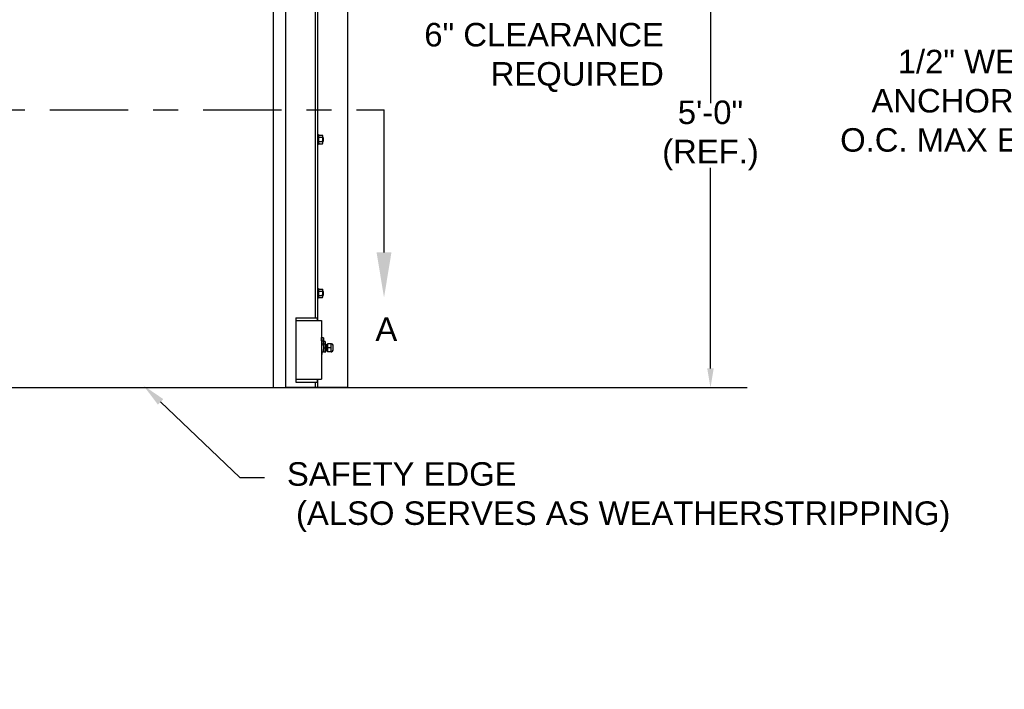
# Model space of a CAD drawing. Header units: inches. Extents: x 170 to 312, y 215 to 248.
# Tile 256 of 256: x 229.49 to 233.42, y 238.9 to 241.57. Entities that reach past the tile are written whole.
import ezdxf
from ezdxf import colors
from ezdxf.entities.mleader import LeaderData, LeaderLine
from ezdxf.math import Vec2, Vec3

# ---------------------------------------------------------------- set-up
doc = ezdxf.new("R2010")
doc.units = ezdxf.units.IN
doc.header["$LTSCALE"] = 0.25
doc.header["$MEASUREMENT"] = 0
doc.linetypes.add('CENTER', pattern=[2, 1.25, -0.25, 0.25, -0.25])
for name, color, linetype in [('ANNOTATIONS', 1, 'Continuous'), ('MOTOR RH', 7, 'Continuous'), ('SECTION CUTS', 6, 'CENTER')]:
    doc.layers.add(name, color=color, linetype=linetype)
doc.styles.add('ARIAL', font='arial.ttf', dxfattribs={"height": 0.09375})
doc.styles.get("Standard").update_dxf_attribs({"font": 'romans.shx'})

msp = doc.modelspace()

# ---------------------------------------------------------------- linework, layer by layer
at = {"layer": 'ANNOTATIONS'}
for p, q in [((232.24336, 242.04006), (232.24336, 241.23964)), ((232.24336, 240.18109), (232.24336, 240.98112))]:
    msp.add_line(p, q, dxfattribs=at)
msp.add_solid([(232.23042, 240.18109), (232.25631, 240.18109), (232.24336, 240.10342)], dxfattribs=at)
at = {"layer": 'MOTOR RH'}
for p, q in [((230.54775, 240.10529), (230.54775, 244.32505)), ((230.66711, 240.38253), (230.66711, 244.29919)), ((230.67564, 240.37188), (230.67564, 244.29919)), ((230.795, 240.10529), (230.795, 244.3)), ((230.49919, 240.10342), (230.49919, 244.12505)), ((230.67888, 241.1124), (230.67888, 241.07618)), ((230.6808, 241.11152), (230.69388, 241.11152)), ((230.6808, 241.1029), (230.69388, 241.1029)), ((230.6808, 241.08567), (230.69388, 241.08567)), ((230.6808, 241.07706), (230.69388, 241.07706)), ((230.6958, 241.07937), (230.6958, 241.10921)), ((230.69642, 241.08576), (230.69642, 241.10281)), ((230.69798, 241.08732), (230.69798, 241.10125)), ((230.67888, 240.49854), (230.67888, 240.46232)), ((230.6808, 240.49766), (230.69388, 240.49766)), ((230.6808, 240.48904), (230.69388, 240.48904)), ((230.6958, 240.46551), (230.6958, 240.49535)), ((230.69642, 240.4719), (230.69642, 240.48895)), ((230.69798, 240.47347), (230.69798, 240.48739)), ((230.6808, 240.47181), (230.69388, 240.47181)), ((230.6808, 240.4632), (230.69388, 240.4632)), ((230.58827, 240.38253), (230.67353, 240.38253)), ((230.58827, 240.38253), (230.58827, 240.12676)), ((230.58827, 240.37188), (230.69058, 240.37188)), ((230.67353, 240.38253), (230.67353, 240.37188)), ((230.69058, 240.37188), (230.69058, 240.13742)), ((230.69058, 240.30713), (230.69216, 240.30449)), ((230.69081, 240.30412), (230.69058, 240.30452)), ((230.69081, 240.29042), (230.69058, 240.29044)), ((230.69081, 240.30412), (230.69216, 240.30449)), ((230.69081, 240.29042), (230.69081, 240.30412)), ((230.69216, 240.2903), (230.69081, 240.29042)), ((230.69887, 240.30315), (230.69216, 240.30449)), ((230.69216, 240.30449), (230.69216, 240.27265)), ((230.69887, 240.28972), (230.69216, 240.2903)), ((230.69887, 240.30315), (230.69887, 240.24676)), ((230.70548, 240.2886), (230.70548, 240.27953)), ((230.69216, 240.25444), (230.69216, 240.24542)), ((230.70075, 240.24756), (230.70075, 240.27953)), ((230.70075, 240.27953), (230.70787, 240.27953)), ((230.70075, 240.26354), (230.70787, 240.26354)), ((230.70075, 240.24756), (230.70787, 240.24756)), ((230.70787, 240.24756), (230.70787, 240.27953)), ((230.71245, 240.25233), (230.71335, 240.25233)), ((230.72833, 240.27953), (230.71469, 240.27953)), ((230.71469, 240.27953), (230.71469, 240.24756)), ((230.73034, 240.26354), (230.71469, 240.26354)), ((230.72833, 240.24756), (230.71469, 240.24756)), ((230.72833, 240.27953), (230.72833, 240.24756)), ((230.72833, 240.27953), (230.73034, 240.27739)), ((230.73034, 240.2497), (230.72833, 240.24756)), ((230.73675, 240.25397), (230.73675, 240.27312)), ((230.69066, 240.22393), (230.69058, 240.22393)), ((230.69216, 240.24542), (230.69066, 240.22393)), ((230.58827, 240.13742), (230.69058, 240.13742)), ((230.67353, 240.13742), (230.67353, 240.12676)), ((230.67564, 240.10529), (230.67564, 240.13742)), ((232.39037, 240.10342), (224.56398, 240.10342)), ((230.795, 240.10529), (230.54775, 240.10529)), ((230.58827, 240.12676), (230.67353, 240.12676)), ((230.66711, 240.10529), (230.66711, 240.12676))]:
    msp.add_line(p, q, dxfattribs=at)
for centre, radius, start, end in [((230.70626, 240.26354), 0.01678, 147.14012, 159.08586), ((230.70626, 240.26354), 0.01678, 200.91414, 212.85988), ((230.7129, 240.25233), 0.000446, 180, 360), ((230.73034, 240.27312), 0.00641, 0, 90), ((230.73034, 240.25397), 0.00641, 270, 0)]:
    msp.add_arc(centre, radius, start, end, dxfattribs=at)
msp.add_ellipse((230.70253, 240.26354), major_axis=(0, 0.01678), ratio=0.9090909, start_param=0.2423659, end_param=0.7477626, dxfattribs=at)
for points in [[(230.67888, 241.1124), (230.67564, 241.1124)], [(230.67564, 241.07618), (230.67888, 241.07618)], [(230.6808, 241.11152), (230.67888, 241.10921)], [(230.67888, 241.07937), (230.6808, 241.07706)], [(230.6958, 241.10921), (230.69388, 241.11152)], [(230.69388, 241.07706), (230.6958, 241.07937)], [(230.69642, 241.10281), (230.6958, 241.10281)], [(230.6958, 241.08576), (230.69642, 241.08576)], [(230.69798, 241.10125), (230.69642, 241.10281)], [(230.69642, 241.08576), (230.69798, 241.08732)], [(230.67888, 240.49854), (230.67564, 240.49854)], [(230.6808, 240.49766), (230.67888, 240.49535)], [(230.6958, 240.49535), (230.69388, 240.49766)], [(230.69642, 240.48895), (230.6958, 240.48895)], [(230.69798, 240.48739), (230.69642, 240.48895)], [(230.67564, 240.46232), (230.67888, 240.46232)], [(230.67888, 240.46551), (230.6808, 240.4632)], [(230.69388, 240.4632), (230.6958, 240.46551)], [(230.6958, 240.4719), (230.69642, 240.4719)], [(230.69642, 240.4719), (230.69798, 240.47347)], [(230.70548, 240.2886), (230.69887, 240.2886)], [(230.70075, 240.27824), (230.69887, 240.27824)], [(230.69887, 240.24884), (230.70075, 240.24884)], [(230.70826, 240.27475), (230.70787, 240.27475)], [(230.70831, 240.25233), (230.7091, 240.25233)], [(230.70994, 240.27475), (230.70915, 240.27475)], [(230.70999, 240.25233), (230.71078, 240.25233)], [(230.71162, 240.27475), (230.71083, 240.27475)], [(230.71167, 240.25233), (230.71245, 240.25233)], [(230.71469, 240.27475), (230.71251, 240.27475)], [(230.71335, 240.25233), (230.71469, 240.25233)], [(230.69216, 240.24676), (230.69887, 240.24676)]]:
    msp.add_open_spline(points, degree=1, dxfattribs=at)
for points, knots in [([(230.67888, 241.10721), (230.67894, 241.10773), (230.67905, 241.10879), (230.6798, 241.11024), (230.68049, 241.11113), (230.6808, 241.11152)], [0, 0, 0, 0, 0.3536519, 0.7166818, 1, 1, 1, 1]), ([(230.6808, 241.1029), (230.68036, 241.10349), (230.67946, 241.10467), (230.67893, 241.10614), (230.67889, 241.10699), (230.67888, 241.10721)], [0, 0, 0, 0, 0.4215128, 0.852907, 1, 1, 1, 1]), ([(230.67888, 241.09429), (230.67888, 241.09457), (230.6789, 241.09597), (230.67928, 241.09851), (230.68007, 241.10109), (230.68065, 241.10253), (230.6808, 241.1029)], [0, 0, 0, 0, 0.0936214, 0.4739182, 0.864488, 1, 1, 1, 1]), ([(230.6808, 241.08567), (230.68051, 241.0864), (230.67984, 241.08813), (230.67906, 241.09101), (230.67894, 241.09319), (230.67888, 241.09429)], [0, 0, 0, 0, 0.2644539, 0.6278638, 1, 1, 1, 1]), ([(230.67888, 241.08137), (230.67894, 241.08189), (230.67905, 241.08295), (230.6798, 241.08439), (230.68049, 241.08528), (230.6808, 241.08567)], [0, 0, 0, 0, 0.353652, 0.7166817, 1, 1, 1, 1]), ([(230.6808, 241.07706), (230.68036, 241.07764), (230.67946, 241.07882), (230.67893, 241.08029), (230.67889, 241.08115), (230.67888, 241.08137)], [0, 0, 0, 0, 0.4215121, 0.8529061, 1, 1, 1, 1]), ([(230.6958, 241.10721), (230.69574, 241.10773), (230.69563, 241.10879), (230.69487, 241.11024), (230.69418, 241.11113), (230.69388, 241.11152)], [0, 0, 0, 0, 0.3536519, 0.7166818, 1, 1, 1, 1]), ([(230.69388, 241.1029), (230.69432, 241.10349), (230.69522, 241.10467), (230.69575, 241.10614), (230.69579, 241.10699), (230.6958, 241.10721)], [0, 0, 0, 0, 0.4215125, 0.852907, 1, 1, 1, 1]), ([(230.6958, 241.09429), (230.69579, 241.09457), (230.69577, 241.09597), (230.6954, 241.09851), (230.69461, 241.10109), (230.69403, 241.10253), (230.69388, 241.1029)], [0, 0, 0, 0, 0.0936214, 0.4739184, 0.864488, 1, 1, 1, 1]), ([(230.69388, 241.08567), (230.69416, 241.0864), (230.69484, 241.08813), (230.69561, 241.09101), (230.69573, 241.09319), (230.6958, 241.09429)], [0, 0, 0, 0, 0.2644539, 0.6278638, 1, 1, 1, 1]), ([(230.6958, 241.08137), (230.69574, 241.08189), (230.69563, 241.08295), (230.69487, 241.08439), (230.69418, 241.08528), (230.69388, 241.08567)], [0, 0, 0, 0, 0.353652, 0.7166817, 1, 1, 1, 1]), ([(230.69388, 241.07706), (230.69432, 241.07764), (230.69522, 241.07882), (230.69575, 241.08029), (230.69579, 241.08115), (230.6958, 241.08137)], [0, 0, 0, 0, 0.4215118, 0.8529061, 1, 1, 1, 1]), ([(230.67888, 240.49335), (230.67894, 240.49387), (230.67905, 240.49493), (230.6798, 240.49638), (230.68049, 240.49727), (230.6808, 240.49766)], [0, 0, 0, 0, 0.35364966, 0.71667969, 1, 1, 1, 1]), ([(230.6808, 240.48904), (230.68036, 240.48963), (230.67946, 240.49081), (230.67893, 240.49228), (230.67889, 240.49313), (230.67888, 240.49335)], [0, 0, 0, 0, 0.4215162, 0.8529073, 1, 1, 1, 1]), ([(230.67888, 240.48043), (230.67888, 240.48071), (230.6789, 240.48211), (230.67928, 240.48465), (230.68007, 240.48723), (230.68065, 240.48867), (230.6808, 240.48904)], [0, 0, 0, 0, 0.0936218, 0.4739158, 0.8644916, 1, 1, 1, 1]), ([(230.6958, 240.49335), (230.69574, 240.49387), (230.69563, 240.49493), (230.69487, 240.49638), (230.69418, 240.49727), (230.69388, 240.49766)], [0, 0, 0, 0, 0.35364966, 0.71667969, 1, 1, 1, 1]), ([(230.69388, 240.48904), (230.69432, 240.48963), (230.69522, 240.49081), (230.69575, 240.49228), (230.69579, 240.49313), (230.6958, 240.49335)], [0, 0, 0, 0, 0.4215159, 0.8529073, 1, 1, 1, 1]), ([(230.6958, 240.48043), (230.69579, 240.48071), (230.69577, 240.48211), (230.6954, 240.48465), (230.69461, 240.48723), (230.69403, 240.48867), (230.69388, 240.48904)], [0, 0, 0, 0, 0.0936218, 0.473916, 0.8644916, 1, 1, 1, 1]), ([(230.6808, 240.47181), (230.68051, 240.47254), (230.67984, 240.47427), (230.67906, 240.47715), (230.67894, 240.47933), (230.67888, 240.48043)], [0, 0, 0, 0, 0.2644539, 0.6278593, 1, 1, 1, 1]), ([(230.67888, 240.46751), (230.67894, 240.46803), (230.67905, 240.46909), (230.6798, 240.47053), (230.68049, 240.47142), (230.6808, 240.47181)], [0, 0, 0, 0, 0.3536498, 0.7166796, 1, 1, 1, 1]), ([(230.6808, 240.4632), (230.68036, 240.46378), (230.67946, 240.46496), (230.67893, 240.46643), (230.67889, 240.46729), (230.67888, 240.46751)], [0, 0, 0, 0, 0.4215155, 0.8529064, 1, 1, 1, 1]), ([(230.69388, 240.47181), (230.69416, 240.47254), (230.69484, 240.47427), (230.69561, 240.47715), (230.69573, 240.47933), (230.6958, 240.48043)], [0, 0, 0, 0, 0.2644539, 0.6278593, 1, 1, 1, 1]), ([(230.6958, 240.46751), (230.69574, 240.46803), (230.69563, 240.46909), (230.69487, 240.47053), (230.69418, 240.47142), (230.69388, 240.47181)], [0, 0, 0, 0, 0.3536498, 0.7166796, 1, 1, 1, 1]), ([(230.69388, 240.4632), (230.69432, 240.46378), (230.69522, 240.46496), (230.69575, 240.46643), (230.69579, 240.46729), (230.6958, 240.46751)], [0, 0, 0, 0, 0.42151525, 0.85290636, 1, 1, 1, 1]), ([(230.70787, 240.25189), (230.708, 240.25194), (230.70824, 240.25204), (230.70837, 240.2526), (230.70842, 240.25346), (230.70852, 240.25553), (230.70859, 240.25841), (230.70866, 240.26114), (230.70871, 240.2627), (230.70873, 240.26354)], [0, 0, 0, 0, 0.0900005, 0.1675474, 0.2921205, 0.5194776, 0.7399898, 0.8603536, 1, 1, 1, 1]), ([(230.70915, 240.27475), (230.70914, 240.27488), (230.70912, 240.27508), (230.70862, 240.27526), (230.70813, 240.2748), (230.70825, 240.27447), (230.70814, 240.27354), (230.7081, 240.2726), (230.70808, 240.27176), (230.70807, 240.27147)], [0, 0, 0, 0, 0.1509339, 0.2269304, 0.3091432, 0.5126112, 0.7171058, 0.9038952, 1, 1, 1, 1]), ([(230.70873, 240.26354), (230.70876, 240.26454), (230.70881, 240.26649), (230.70887, 240.26921), (230.70895, 240.27193), (230.70905, 240.27425), (230.70912, 240.27459), (230.70915, 240.27475)], [0, 0, 0, 0, 0.1698674, 0.3339398, 0.4980122, 0.752244, 1, 1, 1, 1]), ([(230.7091, 240.25233), (230.70912, 240.2524), (230.70916, 240.25255), (230.70924, 240.25373), (230.70932, 240.25582), (230.70941, 240.25914), (230.70951, 240.26306), (230.70959, 240.26651), (230.70966, 240.26914), (230.7097, 240.27091), (230.70972, 240.27145), (230.70973, 240.27146)], [0, 0, 0, 0, 0.1093267, 0.2225142, 0.3357025, 0.4984323, 0.6663723, 0.7795603, 0.8888869, 0.9982135, 1, 1, 1, 1]), ([(230.7091, 240.25233), (230.70911, 240.2522), (230.70913, 240.252), (230.70963, 240.25182), (230.71012, 240.25229), (230.71, 240.25262), (230.71011, 240.25355), (230.71015, 240.25454), (230.71018, 240.25545), (230.71019, 240.2558)], [0, 0, 0, 0, 0.1477712, 0.2221758, 0.3026654, 0.5018695, 0.7020792, 0.8849539, 1, 1, 1, 1]), ([(230.70975, 240.27146), (230.70972, 240.27072), (230.70968, 240.26943), (230.70961, 240.26666), (230.70955, 240.26472), (230.70952, 240.26355)], [0, 0, 0, 0, 0.3440212, 0.6037055, 1, 1, 1, 1]), ([(230.71083, 240.27475), (230.71081, 240.27491), (230.71079, 240.2751), (230.7104, 240.27522), (230.71015, 240.27515), (230.70979, 240.27478), (230.70997, 240.27441), (230.70979, 240.27316), (230.70975, 240.27173), (230.70975, 240.27146)], [0, 0, 0, 0, 0.1789689, 0.2132075, 0.2435323, 0.2761385, 0.5221296, 0.9089216, 1, 1, 1, 1]), ([(230.71019, 240.2558), (230.71021, 240.25647), (230.71025, 240.25768), (230.7103, 240.25977), (230.71036, 240.26168), (230.71039, 240.26288), (230.71041, 240.26355)], [0, 0, 0, 0, 0.3209033, 0.5829366, 0.7689491, 1, 1, 1, 1]), ([(230.71021, 240.2558), (230.71024, 240.25688), (230.7103, 240.25914), (230.7104, 240.26307), (230.71048, 240.26649), (230.71055, 240.26921), (230.71063, 240.27193), (230.71073, 240.27425), (230.7108, 240.27459), (230.71083, 240.27475)], [0, 0, 0, 0, 0.1576476, 0.3272143, 0.4414987, 0.5518842, 0.6622698, 0.8333133, 1, 1, 1, 1]), ([(230.71079, 240.2524), (230.71078, 240.25231), (230.71077, 240.25215), (230.71114, 240.25182), (230.71164, 240.25201), (230.71167, 240.25237), (230.71175, 240.25285), (230.71178, 240.25372), (230.7118, 240.25417)], [0, 0, 0, 0, 0.1201292, 0.2225498, 0.3172257, 0.5093497, 0.7427679, 1, 1, 1, 1]), ([(230.71078, 240.25233), (230.7108, 240.2524), (230.71084, 240.25255), (230.71092, 240.25373), (230.711, 240.25582), (230.71109, 240.25914), (230.71116, 240.26206), (230.7112, 240.26354)], [0, 0, 0, 0, 0.1640625, 0.3339187, 0.5037762, 0.7479787, 1, 1, 1, 1]), ([(230.71248, 240.27474), (230.71249, 240.27481), (230.7125, 240.27496), (230.71214, 240.27526), (230.71164, 240.27508), (230.71161, 240.27473), (230.71151, 240.27401), (230.71144, 240.27214), (230.71136, 240.26929), (230.71128, 240.26636), (230.71123, 240.26458), (230.7112, 240.26354)], [0, 0, 0, 0, 0.0432697, 0.0891446, 0.131551, 0.2176056, 0.3221563, 0.5318737, 0.7347377, 0.8463632, 1, 1, 1, 1]), ([(230.7118, 240.25417), (230.71182, 240.25448), (230.71187, 240.25544), (230.71193, 240.25782), (230.712, 240.26072), (230.71206, 240.26251), (230.71209, 240.26354)], [0, 0, 0, 0, 0.1679631, 0.5285284, 0.7269292, 1, 1, 1, 1]), ([(230.71182, 240.25417), (230.71184, 240.25463), (230.7119, 240.25592), (230.71198, 240.25916), (230.71208, 240.26306), (230.71216, 240.26649), (230.71223, 240.26921), (230.71231, 240.27193), (230.71241, 240.27425), (230.71247, 240.27459), (230.71251, 240.27475)], [0, 0, 0, 0, 0.0847764, 0.2341584, 0.3883234, 0.4922273, 0.5925865, 0.6929458, 0.8484534, 1, 1, 1, 1]), ([(230.73034, 240.27953), (230.73006, 240.27952), (230.72974, 240.27951), (230.72923, 240.27951), (230.72909, 240.27952), (230.72899, 240.27952), (230.7289, 240.27952), (230.72877, 240.27952), (230.72855, 240.27953), (230.72839, 240.27953), (230.72835, 240.27953), (230.72833, 240.27953)], [0, 0, 0, 0, 0.2479231, 0.2890908, 0.3069668, 0.3246628, 0.3441602, 0.3674164, 0.4310408, 0.6540306, 1, 1, 1, 1]), ([(230.72833, 240.24756), (230.72854, 240.24771), (230.72896, 240.248), (230.72962, 240.2477), (230.7301, 240.2476), (230.73034, 240.24756)], [0, 0, 0, 0, 0.35448285, 0.68277445, 1, 1, 1, 1])]:
    msp.add_open_spline(points, degree=3, knots=knots, dxfattribs=at)
at = {"layer": 'SECTION CUTS'}
msp.add_line((225.93058, 241.2129), (230.94011, 241.2129), dxfattribs=at)

# ---------------------------------------------------------------- texts
at = {"layer": 'ANNOTATIONS', "char_height": 0.09375, "style": 'ARIAL'}
for s, insert, attachment_point in [('6" CLEARANCE\\PREQUIRED', (232.05713, 241.42127), 6), ('5\'-0"\\P(REF.)', (232.24336, 241.11038), 5)]:
    msp.add_mtext(s, dxfattribs=dict(at, insert=insert, attachment_point=attachment_point))
at = {"layer": 'SECTION CUTS', "style": 'ARIAL'}
msp.add_text('A', height=0.09375, dxfattribs=at).set_placement((230.90564, 240.29047))

# ---------------------------------------------------------------- leaders
at = {"layer": 'ANNOTATIONS'}
ml = msp.add_multileader_mtext('Standard', dxfattribs=at)
ml.set_content('1/2" WEDGE ANCHOR 3\'-0" O.C. MAX EACH SIDE', color=256, style='ARIAL')
ml.set_leader_properties()
ml.build(insert=Vec2(0, 0))
ml.multileader.update_dxf_attribs({"dogleg_length": 0.36, "arrow_head_size": 0.09375})
ctx = ml.context
ctx.base_point, ctx.char_height, ctx.arrow_head_size, ctx.landing_gap_size, ctx.plane_origin = Vec3(232.68782, 241.40422), 0.09375, 0.09375, 0.09, Vec3(231.78921, 240.97099)
ctx.text_align_type = 2
notes = []
notes.append((ctx, [(1, (1, 1, 0), (233.93858, 241.40422), (-1, 0), 0.09796, [(0, [(234.62526, 241.47917)], 0, [])])]))
ctx.mtext.insert, ctx.mtext.width, ctx.mtext.alignment, ctx.mtext.flow_direction = Vec3(233.75062, 241.45189), 1.0237808, 3, 5
ml = msp.add_multileader_mtext('Standard', dxfattribs=at)
ml.set_content('SAFETY EDGE\\P (ALSO SERVES AS WEATHERSTRIPPING)', color=256, style='ARIAL')
ml.set_leader_properties()
ml.build(insert=Vec2(0, 0))
ml.multileader.update_dxf_attribs({"dogleg_length": 0.36, "arrow_head_size": 0.09375})
ctx = ml.context
ctx.base_point, ctx.char_height, ctx.arrow_head_size, ctx.landing_gap_size, ctx.plane_origin = Vec3(230.46238, 239.74611), 0.09375, 0.09375, 0.09, Vec3(229.67734, 239.31288)
notes.append((ctx, [(0, (1, 1, 0), (230.36443, 239.74611), (1, 0), 0.09796, [(0, [(229.98025, 240.11218)], 0, [])])]))
ctx.mtext.insert, ctx.mtext.flow_direction = Vec3(230.55238, 239.80677), 5
at = {"layer": 'SECTION CUTS'}
ml = msp.add_multileader_mtext('Standard', dxfattribs=at)
ml.set_content('', color=256)
ml.set_leader_properties()
ml.build(insert=Vec2(0, 0))
ml.multileader.update_dxf_attribs({"dogleg_length": 0, "arrow_head_size": 0.18})
ctx = ml.context
ctx.base_point, ctx.char_height, ctx.arrow_head_size, ctx.landing_gap_size, ctx.plane_origin = Vec3(230.94011, 241.2129), 0.18, 0.18, 0, Vec3(230.94011, 240.46338)
notes.append((ctx, [(0, (1, 1, 0), (230.94011, 241.2129), (1, 0), 0, [(0, [(230.94011, 240.46338)], 0, [])])]))
ctx.mtext.insert, ctx.mtext.flow_direction = Vec3(230.94011, 241.3029), 5
for ctx, leaders in notes:
    for number, flags, end, landing, length, lines in leaders:
        leader = LeaderData()
        leader.index, (leader.has_last_leader_line, leader.has_dogleg_vector, leader.attachment_direction) = number, flags
        leader.last_leader_point, leader.dogleg_vector, leader.dogleg_length = Vec3(end), Vec3(landing), length
        for number, points, colour, breaks in lines:
            line = LeaderLine()
            line.index, line.vertices, line.color, line.breaks = number, Vec3.list(points), colors.encode_raw_color(colour), breaks
            leader.lines.append(line)
        ctx.leaders.append(leader)

doc.saveas('drawing.dxf')
